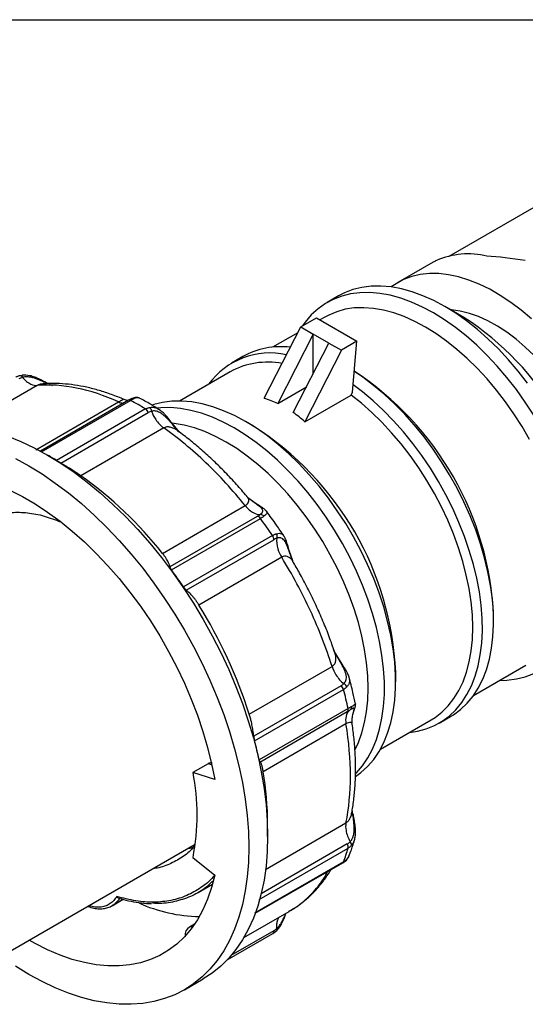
# Model space of a CAD drawing. Header units: inches. Extents: x 0 to 22, y 0 to 17.
# Tile 9 of 10: x 17.4 to 19.6, y 12.6 to 17. Entities that reach past the tile are written whole.
import ezdxf

# ---------------------------------------------------------------- set-up
doc = ezdxf.new("R2010")
doc.units = ezdxf.units.IN
doc.header["$LTSCALE"] = 2
doc.header["$MEASUREMENT"] = 0
doc.linetypes.add('SLD-Solid', pattern=[0])
doc.layers.add('SLD-DEFPOINTS', color=7, linetype='Continuous')

# ---------------------------------------------------------------- blocks, each defined once
blk = doc.blocks.new('Block2')
at = {"color": 7, "linetype": 'SLD-Solid', "lineweight": 18}
blk.add_line((22.0002, 17.0002), (0.0002, 17.0002), dxfattribs=at)

msp = doc.modelspace()

# ---------------------------------------------------------------- linework, layer by layer
at = {"color": 7, "linetype": 'SLD-Solid'}
msp.add_line((0.0002, 17.0002), (22.0002, 17.0002), dxfattribs=at)
for p, q in [((19.3077, 15.9467), (19.7239, 16.187)), ((19.2361, 15.9195), (19.0784, 15.8285)), ((18.814, 15.769), (18.7639, 15.7401)), ((19.3724, 15.673), (19.2875, 15.722)), ((18.6457, 15.6313), (18.7153, 15.6715)), ((18.7153, 15.6715), (18.8962, 15.5671)), ((18.7533, 15.6748), (18.7314, 15.6622)), ((18.4825, 15.3127), (18.6457, 15.6313)), ((18.6457, 15.6313), (18.7013, 15.5992)), ((18.6321, 15.6049), (18.5203, 15.5404)), ((18.7013, 15.5992), (18.5429, 15.2896)), ((18.7013, 15.4231), (18.7013, 15.5992)), ((18.7709, 15.559), (18.7013, 15.5992)), ((18.6125, 15.2494), (18.7709, 15.559)), ((18.7709, 15.559), (18.8266, 15.5269)), ((18.8962, 15.5671), (18.8266, 15.5269)), ((18.8765, 15.3395), (18.8962, 15.5671)), ((18.3872, 15.4988), (18.3371, 15.4698)), ((18.8266, 15.5269), (18.6635, 15.2082)), ((17.3944, 15.4145), (17.4058, 15.4155)), ((18.3313, 15.4313), (18.105, 15.3006)), ((17.4706, 15.37), (17.1564, 15.1886)), ((17.5393, 15.3685), (17.5261, 15.3741)), ((18.5429, 15.2896), (18.6709, 15.3635)), ((18.6635, 15.2082), (18.8696, 15.3272)), ((18.8696, 15.3272), (18.8765, 15.3395)), ((17.4651, 15.0836), (17.834, 15.2965)), ((17.8779, 15.3043), (17.4853, 15.0776)), ((17.4905, 15.0745), (17.8872, 15.3036)), ((17.8541, 15.3086), (17.8539, 15.3086)), ((17.8933, 15.3119), (17.8777, 15.3042)), ((17.9537, 15.2652), (17.557, 15.0362)), ((17.5764, 15.0244), (17.9657, 15.2492)), ((18.1025, 15.1641), (18.0755, 15.1946)), ((18.1041, 15.1627), (18.0778, 15.1943)), ((18.4356, 15.1885), (18.3994, 15.2094)), ((18.0348, 15.1806), (17.6659, 14.9677)), ((17.5239, 15.0559), (17.517, 15.0599)), ((18.0293, 14.6216), (18.3982, 14.8345)), ((18.4148, 14.8666), (18.4056, 14.8759)), ((18.4439, 14.8437), (18.4145, 14.8663)), ((18.4463, 14.843), (18.4196, 14.8623)), ((18.4516, 14.7864), (18.0623, 14.5616)), ((18.0693, 14.5482), (18.466, 14.7773)), ((18.5197, 14.7011), (18.123, 14.4721)), ((18.1355, 14.4579), (18.5249, 14.6827)), ((18.612, 14.5815), (18.5933, 14.6322)), ((18.6096, 14.5883), (18.5938, 14.6352)), ((18.5606, 14.6045), (18.1917, 14.3915)), ((18.6129, 14.582), (18.6119, 14.5815)), ((19.5052, 14.3186), (19.5052, 14.3435)), ((18.8209, 14.1389), (18.792, 14.1912)), ((18.8227, 14.1393), (18.7952, 14.1855)), ((18.4163, 13.9049), (18.7852, 14.1179)), ((19.0688, 14.0498), (19.0688, 14.0916)), ((19.4159, 13.989), (19.6488, 14.1235)), ((18.8252, 14.032), (18.4358, 13.8072)), ((18.4396, 13.7861), (18.8363, 14.0151)), ((18.8569, 13.9303), (18.4602, 13.7013)), ((18.4638, 13.6917), (18.8531, 13.9164)), ((18.8765, 13.8951), (18.878, 13.9032)), ((19.0006, 13.7493), (19.2269, 13.8799)), ((19.2632, 13.8656), (19.3133, 13.8946)), ((18.8472, 13.8616), (18.4783, 13.6486)), ((18.2323, 13.6843), (18.1653, 13.6457)), ((18.2477, 13.6789), (18.2323, 13.6843)), ((18.262, 13.6136), (18.1653, 13.6457)), ((18.878, 13.4559), (18.8753, 13.4783)), ((18.8784, 13.4595), (18.8754, 13.4796)), ((18.8728, 13.4663), (18.8732, 13.469)), ((18.4884, 13.2132), (18.8472, 13.4203)), ((18.4981, 13.3603), (18.4981, 13.4166)), ((17.1653, 12.742), (18.1757, 13.3253)), ((18.4602, 13.0793), (18.8569, 13.3083)), ((18.8531, 13.3265), (18.4692, 13.1049)), ((18.1653, 13.2664), (18.262, 13.1868)), ((18.8331, 13.2432), (18.849, 13.255)), ((18.849, 13.255), (18.8608, 13.2721)), ((18.8363, 13.2472), (18.4396, 13.0182)), ((18.4431, 13.0181), (18.8331, 13.2432)), ((18.1887, 13.1101), (18.2522, 13.1467)), ((17.8049, 13.0516), (17.8539, 13.0799)), ((18.3921, 12.9093), (18.5938, 13.0257)), ((18.1723, 12.9693), (18.1498, 12.9562)), ((18.3182, 12.8103), (18.521, 12.9273)), ((18.5249, 12.9393), (18.3338, 12.829)), ((18.5216, 12.9277), (18.5386, 12.9409)), ((18.1271, 12.6767), (18.2106, 12.725))]:
    msp.add_line(p, q)
at = {"flags": 128}
for points in [[(19.6737, 15.6666), (19.6281, 15.7053), (19.5817, 15.7404), (19.5349, 15.7715), (19.488, 15.7986), (19.4412, 15.8215), (19.3948, 15.84), (19.3492, 15.854), (19.3044, 15.8635), (19.2609, 15.8683), (19.2189, 15.8686), (19.1785, 15.8642), (19.1402, 15.8551), (19.104, 15.8416), (19.0702, 15.8235), (19.0491, 15.809)], [(19.6568, 15.3805), (19.615, 15.434), (19.5715, 15.485), (19.5265, 15.533), (19.4802, 15.578), (19.4329, 15.6196), (19.3848, 15.6576), (19.3362, 15.6918), (19.2874, 15.7221), (19.2385, 15.7483), (19.1899, 15.7701), (19.1418, 15.7877), (19.0945, 15.8007), (19.0482, 15.8092), (19.0032, 15.8131), (18.9597, 15.8123), (18.9179, 15.807), (18.8782, 15.7971), (18.8406, 15.7827), (18.814, 15.769)], [(19.684, 15.2379), (19.6464, 15.2958), (19.6067, 15.3516), (19.5649, 15.4051), (19.5214, 15.456), (19.4764, 15.5041), (19.4301, 15.549), (19.3828, 15.5906), (19.3347, 15.6287), (19.2861, 15.6629), (19.2372, 15.6932), (19.1884, 15.7193), (19.1398, 15.7412), (19.0917, 15.7587), (19.0444, 15.7718), (18.9981, 15.7802), (18.9531, 15.7841), (18.9096, 15.7834), (18.8678, 15.7781), (18.828, 15.7682), (18.7905, 15.7538), (18.7552, 15.7349), (18.7226, 15.7117), (18.6927, 15.6842), (18.6657, 15.6527), (18.6537, 15.636)], [(19.6653, 15.1286), (19.6318, 15.1866), (19.5959, 15.243), (19.5578, 15.2975), (19.5177, 15.3497), (19.4758, 15.3994), (19.4324, 15.4464), (19.3877, 15.4902), (19.342, 15.5308), (19.2954, 15.5678), (19.2484, 15.6011), (19.2011, 15.6305), (19.1537, 15.6558), (19.1067, 15.6768), (19.0601, 15.6935), (19.0144, 15.7058), (18.9697, 15.7135), (18.9263, 15.7167), (18.8844, 15.7153), (18.8443, 15.7094), (18.8062, 15.6989), (18.7703, 15.6839), (18.7533, 15.6748)], [(19.6857, 15.5031), (19.646, 15.5414), (19.6052, 15.5763), (19.5638, 15.6075), (19.5219, 15.6347), (19.48, 15.6579), (19.4384, 15.6767), (19.3972, 15.6912), (19.3569, 15.7011), (19.3178, 15.7064), (19.3142, 15.7066)], [(19.3133, 13.8946), (19.326, 13.9023), (19.358, 13.9258), (19.3871, 13.9536), (19.4134, 13.9854), (19.4365, 14.0211), (19.4565, 14.0605), (19.4731, 14.1034), (19.4864, 14.1495), (19.4961, 14.1986), (19.5024, 14.2504), (19.5051, 14.3047), (19.5042, 14.3611), (19.4997, 14.4193), (19.4917, 14.479), (19.4802, 14.54), (19.4652, 14.6018), (19.4469, 14.6641), (19.4253, 14.7266), (19.4006, 14.7889), (19.3729, 14.8507), (19.3423, 14.9117), (19.3091, 14.9715), (19.2733, 15.0298), (19.2352, 15.0863), (19.195, 15.1406), (19.153, 15.1925), (19.1093, 15.2418), (19.0641, 15.288), (19.0178, 15.331), (18.9706, 15.3706), (18.9227, 15.4064), (18.8845, 15.4321)], [(19.1301, 13.824), (19.1653, 13.8291), (19.2044, 13.8394), (19.2414, 13.8542), (19.2759, 13.8734), (19.3078, 13.8969), (19.337, 13.9247), (19.3633, 13.9565), (19.3864, 13.9922), (19.4064, 14.0316), (19.423, 14.0745), (19.4363, 14.1206), (19.446, 14.1697), (19.4523, 14.2215), (19.455, 14.2758), (19.4541, 14.3321), (19.4496, 14.3904), (19.4416, 14.4501), (19.4301, 14.5111), (19.4151, 14.5728), (19.3968, 14.6351), (19.3752, 14.6976), (19.3505, 14.7599), (19.3228, 14.8218), (19.2922, 14.8827), (19.259, 14.9425), (19.2232, 15.0008), (19.1851, 15.0573), (19.1449, 15.1117), (19.1029, 15.1636), (19.0592, 15.2128), (19.014, 15.2591), (18.9677, 15.3021), (18.9205, 15.3416), (18.8794, 15.3727)], [(19.2269, 13.8799), (19.2441, 13.8906), (19.275, 13.9144), (19.3031, 13.9423), (19.3283, 13.9742), (19.3504, 14.01), (19.3692, 14.0494), (19.3848, 14.0922), (19.397, 14.1382), (19.4056, 14.187), (19.4108, 14.2385), (19.4124, 14.2924), (19.4105, 14.3482), (19.405, 14.4058), (19.396, 14.4648), (19.3836, 14.5249), (19.3677, 14.5857), (19.3486, 14.6469), (19.3262, 14.7082), (19.3008, 14.7691), (19.2724, 14.8295), (19.2413, 14.8888), (19.2076, 14.9468), (19.1714, 15.0032), (19.1331, 15.0577), (19.0928, 15.1099), (19.0507, 15.1595), (19.0071, 15.2063), (18.9622, 15.25), (18.9163, 15.2904), (18.8696, 15.3272)], [(18.8903, 13.6273), (18.9139, 13.6447), (18.9438, 13.6721), (18.9708, 13.7036), (18.9947, 13.7391), (19.0155, 13.7782), (19.033, 13.8209), (19.047, 13.8668), (19.0577, 13.9158), (19.0648, 13.9676), (19.0684, 14.0218), (19.0684, 14.0783), (19.0648, 14.1367), (19.0577, 14.1967), (19.047, 14.2579), (19.033, 14.3201), (19.0155, 14.383), (18.9947, 14.4461), (18.9708, 14.5091), (18.9438, 14.5718), (18.9139, 14.6338), (18.8813, 14.6947), (18.8461, 14.7542), (18.8085, 14.812), (18.7687, 14.8678), (18.727, 14.9214), (18.6835, 14.9723), (18.6385, 15.0204), (18.5922, 15.0653), (18.5449, 15.1069), (18.4968, 15.1449), (18.4482, 15.1792), (18.3993, 15.2094), (18.3504, 15.2356), (18.3018, 15.2575), (18.2537, 15.275), (18.2064, 15.288), (18.1601, 15.2965), (18.1151, 15.3004), (18.0716, 15.2997), (18.0299, 15.2944), (17.9901, 15.2845), (17.9839, 15.2825)], [(18.891, 13.6404), (18.8937, 13.6432), (18.9207, 13.6747), (18.9446, 13.7101), (18.9654, 13.7493), (18.9828, 13.7919), (18.9969, 13.8379), (19.0076, 13.8869), (19.0147, 13.9386), (19.0183, 13.9929), (19.0183, 14.0494), (19.0147, 14.1077), (19.0076, 14.1677), (18.9969, 14.229), (18.9828, 14.2912), (18.9654, 14.354), (18.9446, 14.4171), (18.9207, 14.4802), (18.8937, 14.5429), (18.8638, 14.6048), (18.8312, 14.6657), (18.796, 14.7253), (18.7584, 14.7831), (18.7186, 14.8389), (18.6769, 14.8924), (18.6334, 14.9434), (18.5884, 14.9914), (18.5421, 15.0364), (18.4948, 15.078), (18.4467, 15.116), (18.3981, 15.1502), (18.3492, 15.1805), (18.3003, 15.2067), (18.2517, 15.2286), (18.2036, 15.2461), (18.1563, 15.2591), (18.11, 15.2676), (18.065, 15.2715), (18.0215, 15.2708), (18.0058, 15.2693)], [(18.8882, 13.7483), (18.9025, 13.7789), (18.9182, 13.8215), (18.9304, 13.8673), (18.9393, 13.9159), (18.9446, 13.9672), (18.9463, 14.0209), (18.9446, 14.0765), (18.9393, 14.134), (18.9304, 14.1928), (18.9182, 14.2527), (18.9025, 14.3133), (18.8836, 14.3744), (18.8615, 14.4355), (18.8363, 14.4964), (18.8082, 14.5566), (18.7773, 14.6159), (18.7438, 14.6739), (18.7079, 14.7303), (18.6698, 14.7848), (18.6297, 14.837), (18.5878, 14.8868), (18.5444, 14.9337), (18.4997, 14.9776), (18.4539, 15.0181), (18.4074, 15.0552), (18.3603, 15.0885), (18.313, 15.1178), (18.2657, 15.1431), (18.2186, 15.1642), (18.1721, 15.1809), (18.1263, 15.1931), (18.0816, 15.2009), (18.0731, 15.2018)], [(17.3399, 15.1436), (17.3985, 15.1201), (17.4575, 15.0922), (17.5168, 15.06), (17.5761, 15.0238), (17.6351, 14.9835), (17.6937, 14.9394), (17.7516, 14.8915), (17.8087, 14.8402), (17.8648, 14.7855), (17.9195, 14.7277), (17.9728, 14.667), (18.0245, 14.6035), (18.0743, 14.5376), (18.122, 14.4695), (18.1675, 14.3994), (18.2107, 14.3276), (18.2513, 14.2543), (18.2893, 14.1798), (18.3244, 14.1044), (18.3566, 14.0283), (18.3857, 13.9519), (18.4117, 13.8753), (18.4344, 13.799), (18.4537, 13.7231), (18.4696, 13.648), (18.482, 13.5739), (18.491, 13.5011), (18.4963, 13.4298), (18.4981, 13.3603)], [(17.374, 15.044), (17.4333, 15.0118), (17.4925, 14.9756), (17.5516, 14.9353), (17.6102, 14.8912), (17.6681, 14.8433), (17.7252, 14.792), (17.7813, 14.7373), (17.836, 14.6795), (17.8893, 14.6188), (17.941, 14.5553), (17.9907, 14.4894), (18.0385, 14.4213), (18.084, 14.3512), (18.1272, 14.2793), (18.1678, 14.206), (18.2058, 14.1316), (18.2409, 14.0561), (18.2731, 13.9801), (18.3022, 13.9036), (18.3281, 13.8271), (18.3508, 13.7508), (18.3702, 13.6749), (18.3861, 13.5998), (18.3985, 13.5257), (18.4074, 13.4529), (18.4128, 13.3816), (18.4146, 13.3121)], [(17.3495, 14.9027), (17.4053, 14.8747), (17.4613, 14.8424), (17.5171, 14.8059), (17.5726, 14.7654), (17.6275, 14.7211), (17.6815, 14.673), (17.7344, 14.6215), (17.7861, 14.5668), (17.8362, 14.5091), (17.8845, 14.4487), (17.9309, 14.3858), (17.9752, 14.3206), (18.0171, 14.2536), (18.0564, 14.1849), (18.0931, 14.1149), (18.1268, 14.0439), (18.1576, 13.9722), (18.1852, 13.9), (18.2096, 13.8278), (18.2305, 13.7558), (18.248, 13.6843), (18.262, 13.6136)], [(19.5315, 14.0557), (19.5649, 14.0567), (19.6067, 14.062), (19.6464, 14.0719), (19.684, 14.0863)], [(18.4981, 13.3603), (18.4963, 13.293), (18.491, 13.2279), (18.482, 13.1654), (18.4696, 13.1056), (18.4537, 13.0489), (18.4344, 12.9953), (18.4117, 12.9452), (18.3857, 12.8986), (18.3566, 12.8558), (18.3244, 12.8169), (18.2893, 12.782), (18.2513, 12.7514), (18.2107, 12.725), (18.2106, 12.725)], [(18.4146, 13.3121), (18.4128, 13.2447), (18.4074, 13.1797), (18.3985, 13.1171), (18.3861, 13.0574), (18.3702, 13.0007), (18.3508, 12.9471), (18.3281, 12.897), (18.3022, 12.8504), (18.2731, 12.8076), (18.2409, 12.7687), (18.2058, 12.7338), (18.1678, 12.7032), (18.1272, 12.6768), (18.084, 12.6548), (18.0385, 12.6372), (17.9907, 12.6242), (17.941, 12.6158), (17.8893, 12.612), (17.836, 12.6128), (17.7813, 12.6182), (17.7252, 12.6282), (17.6681, 12.6428), (17.6102, 12.6619), (17.5516, 12.6854), (17.4925, 12.7133), (17.4333, 12.7454), (17.374, 12.7817)], [(18.262, 13.1868), (18.248, 13.1323), (18.2305, 13.081), (18.2096, 13.0332), (18.1852, 12.9891), (18.1576, 12.9488), (18.1268, 12.9126), (18.0931, 12.8806), (18.0564, 12.8529), (18.0171, 12.8296), (17.9752, 12.811), (17.9309, 12.7969), (17.8845, 12.7876), (17.8362, 12.783), (17.7861, 12.7831), (17.7344, 12.788), (17.6815, 12.7977), (17.6275, 12.812), (17.5726, 12.831), (17.5171, 12.8545), (17.4613, 12.8825), (17.4345, 12.8974)]]:
    msp.add_lwpolyline(points, dxfattribs=at)
for centre, radius, start, end in [((19.3928, 15.6024), 0.3541, 76.5213, 113.6977), ((18.6876, 14.6027), 1.2706, 2.6058, 57.3888), ((18.5563, 15.1956), 0.3471, 82.941, 119.1511), ((18.5084, 15.1761), 0.3387, 77.4702, 143.9592), ((18.4978, 15.1282), 0.3458, 79.2909, 118.7738), ((18.1289, 14.281), 1.3777, 2.5995, 56.7332), ((17.696, 14.0303), 1.3742, 2.5551, 57.4395), ((16.8575, 13.9022), 1.3324, 58.3316, 59.9877), ((16.6072, 13.4924), 1.8159, 38.4508, 54.3369), ((16.195, 13.1678), 2.3278, 34.0781, 36.3722), ((16.3119, 13.2288), 2.2104, 17.8116, 31.7383), ((16.5923, 13.2941), 1.9117, 12.2991, 14.915), ((17.061, 13.411), 1.4371, 0.2248, 9.5195), ((17.1892, 13.456), 0.9944, 349.0046, 10.9954), ((18.2103, 13.7052), 0.7028, 245.9337, 268.6118), ((18.1694, 12.9221), 0.0394, 120.0217, 188.2051)]:
    msp.add_arc(centre, radius, start, end)
for centre, major_axis, ratio, start_param, end_param in [((20.2607, 15.5109), (1.0577, -0.3724), 0.218443, 2.265063, 2.481156), ((20.2607, 15.5109), (1.0577, -0.3724), 0.218443, 2.908369, 2.95648), ((18.047, 14.2329), (0.4979, 1.0557), 0.625219, 0.003077, 0.091452), ((18.047, 14.2329), (0.4979, 1.0557), 0.625219, 6.087942, 6.176317)]:
    msp.add_ellipse(centre, major_axis=major_axis, ratio=ratio, start_param=start_param, end_param=end_param)
for points, knots in [([(17.375, 15.4071), (17.3765, 15.4079), (17.3795, 15.4096), (17.3843, 15.4116), (17.3893, 15.4132), (17.3927, 15.4141), (17.3944, 15.4145)], [0, 0, 0, 0, 0.2541736, 0.5054322, 0.7539734, 1, 1, 1, 1]), ([(17.3944, 15.4145), (17.3958, 15.4147), (17.3995, 15.4138), (17.4031, 15.4092), (17.4047, 15.4059)], [0, 0, 0, 0, 0.428571, 1, 1, 1, 1]), ([(17.5186, 15.3783), (17.5126, 15.3815), (17.5003, 15.388), (17.4801, 15.3985), (17.4592, 15.4075), (17.4339, 15.4157), (17.4152, 15.4158), (17.4039, 15.4159)], [0, 0, 0, 0, 0.193154, 0.391768, 0.550202, 0.727431, 1, 1, 1, 1]), ([(17.5169, 15.3782), (17.51, 15.3814), (17.4944, 15.3887), (17.4668, 15.4007), (17.4402, 15.4078), (17.4192, 15.4088), (17.4096, 15.4069), (17.4047, 15.4059)], [0, 0, 0, 0, 0.2063974, 0.4669992, 0.7303998, 0.8648204, 1, 1, 1, 1]), ([(17.4047, 15.4059), (17.4164, 15.3924), (17.4398, 15.3739), (17.4621, 15.3693), (17.4706, 15.37)], [0, 0, 0, 0, 0.5491585, 0.9610274, 0.9610274, 0.9610274, 0.9610274]), ([(17.4964, 15.3767), (17.4923, 15.3764), (17.4827, 15.3757), (17.4751, 15.3721), (17.4706, 15.37)], [0, 0, 0, 0, 0.4157247, 1, 1, 1, 1]), ([(17.834, 15.2965), (17.7702, 15.3254), (17.7072, 15.3462), (17.5852, 15.3708), (17.5263, 15.3747), (17.4706, 15.37)], [0, 0, 0, 0, 0.5, 0.5, 1, 1, 1, 1]), ([(17.8541, 15.3089), (17.851, 15.3102), (17.8292, 15.3198), (17.7888, 15.3349), (17.733, 15.3524), (17.6778, 15.3655), (17.6234, 15.3744), (17.57, 15.3788), (17.5277, 15.3792), (17.5035, 15.3774), (17.4963, 15.3769)], [0, 0, 0, 0, 0.02489, 0.177881, 0.330777, 0.483313, 0.635288, 0.78648, 0.936676, 1, 1, 1, 1]), ([(17.9263, 15.3138), (17.9242, 15.3147), (17.92, 15.3164), (17.9119, 15.3167), (17.903, 15.3154), (17.8965, 15.3131), (17.8933, 15.3119)], [0, 0, 0, 0, 0.257853, 0.511881, 0.759744, 1, 1, 1, 1]), ([(17.9259, 15.3136), (17.9252, 15.314), (17.9231, 15.3154), (17.9157, 15.3153), (17.9078, 15.3128), (17.9037, 15.3115)], [0, 0, 0, 0, 0.195351, 0.591433, 1, 1, 1, 1]), ([(17.834, 15.2965), (17.8377, 15.2987), (17.8454, 15.3032), (17.8518, 15.307), (17.8546, 15.3087), (17.8542, 15.3086), (17.8541, 15.3086)], [0, 0, 0, 0, 0.283437, 0.5818093, 0.9020907, 1, 1, 1, 1]), ([(17.834, 15.2965), (17.8397, 15.2942), (17.8474, 15.291), (17.8541, 15.2914), (17.8559, 15.2916)], [0, 0, 0, 0, 0.745957, 1, 1, 1, 1]), ([(17.876, 15.3032), (17.8746, 15.3033), (17.8696, 15.3037), (17.8607, 15.3067), (17.8544, 15.3088)], [0, 0, 0, 0, 0.285569, 1, 1, 1, 1]), ([(17.8872, 15.3036), (17.886, 15.3041), (17.8835, 15.3052), (17.8803, 15.3054), (17.8786, 15.3045), (17.8779, 15.3042)], [0, 0, 0, 0, 0.360826, 0.721652, 1, 1, 1, 1]), ([(17.9037, 15.3115), (17.9025, 15.311), (17.9, 15.31), (17.8959, 15.3082), (17.8917, 15.3061), (17.8887, 15.3044), (17.8872, 15.3036)], [0, 0, 0, 0, 0.246027, 0.494568, 0.745826, 1, 1, 1, 1]), ([(17.8934, 15.3118), (17.894, 15.3121), (17.8959, 15.3129), (17.8995, 15.313), (17.9023, 15.312), (17.9037, 15.3115)], [0, 0, 0, 0, 0.199855, 0.599785, 1, 1, 1, 1]), ([(18.0145, 15.2624), (18.0016, 15.2706), (17.9722, 15.2892), (17.9426, 15.3049), (17.926, 15.3138)], [0, 0, 0, 0, 0.438652, 1, 1, 1, 1]), ([(17.9537, 15.2652), (17.9552, 15.266), (17.9582, 15.2677), (17.9628, 15.2696), (17.9674, 15.2711), (17.9704, 15.2718), (17.972, 15.2721)], [0, 0, 0, 0, 0.254174, 0.505432, 0.753973, 1, 1, 1, 1]), ([(17.972, 15.2721), (17.9774, 15.2727), (17.988, 15.2738), (18.0036, 15.2691), (18.0145, 15.2636), (18.0199, 15.2589), (18.0208, 15.2582)], [0, 0, 0, 0, 0.3215962, 0.633899, 0.9414877, 1, 1, 1, 1]), ([(17.972, 15.2721), (17.9738, 15.2707), (17.9778, 15.266), (17.98, 15.2591), (17.9804, 15.2551)], [0, 0, 0, 0, 0.428571, 1, 1, 1, 1]), ([(17.9657, 15.2492), (17.9646, 15.2525), (17.9629, 15.2557), (17.9587, 15.2613), (17.9562, 15.2637), (17.9537, 15.2652)], [0, 0, 0, 0, 0.5, 0.5, 1, 1, 1, 1]), ([(18.0755, 15.1947), (18.0739, 15.1965), (18.0705, 15.2004), (18.0653, 15.2063), (18.0598, 15.2125), (18.0524, 15.2205), (18.043, 15.2301), (18.031, 15.2407), (18.0188, 15.2488), (18.0073, 15.2539), (17.9976, 15.2561), (17.9888, 15.2566), (17.9832, 15.2556), (17.9804, 15.2551)], [0, 0, 0, 0, 0.057368, 0.117641, 0.1809, 0.247265, 0.370591, 0.494442, 0.632426, 0.744694, 0.832677, 0.917794, 1, 1, 1, 1]), ([(17.9804, 15.2551), (17.9849, 15.2424), (17.9998, 15.2129), (18.0218, 15.1898), (18.0348, 15.1806)], [0, 0, 0, 0, 0.4118689, 0.9610274, 0.9610274, 0.9610274, 0.9610274]), ([(18.0332, 15.2478), (18.0311, 15.2498), (18.025, 15.2556), (18.0185, 15.2601), (18.0142, 15.263)], [0, 0, 0, 0, 0.3488592, 1, 1, 1, 1]), ([(18.0777, 15.1945), (18.0716, 15.2026), (18.0617, 15.2157), (18.0477, 15.2328), (18.0391, 15.2425), (18.0342, 15.2469), (18.0332, 15.2478)], [0, 0, 0, 0, 0.438578, 0.706627, 0.940798, 1, 1, 1, 1]), ([(18.0987, 15.1667), (18.0984, 15.167), (18.093, 15.1722), (18.0809, 15.1782), (18.0642, 15.1847), (18.048, 15.1862), (18.0391, 15.1824), (18.0348, 15.1806)], [0, 0, 0, 0, 0.014403, 0.295925, 0.542785, 0.779549, 1, 1, 1, 1]), ([(18.0755, 15.1946), (18.0762, 15.1948), (18.0772, 15.195), (18.0775, 15.1946), (18.0775, 15.1944)], [0, 0, 0, 0, 0.6514695, 1, 1, 1, 1]), ([(18.3982, 14.8345), (18.3425, 14.9035), (18.2836, 14.9677), (18.1616, 15.0839), (18.0985, 15.1359), (18.0348, 15.1806)], [0, 0, 0, 0, 0.5, 0.5, 1, 1, 1, 1]), ([(18.405, 14.8765), (18.3899, 14.8941), (18.3586, 14.9307), (18.3092, 14.9831), (18.2575, 15.0343), (18.2046, 15.0824), (18.1517, 15.127), (18.1161, 15.1538), (18.0987, 15.1668)], [0, 0, 0, 0, 0.15777, 0.32766, 0.497685, 0.667862, 0.838205, 1, 1, 1, 1]), ([(17.557, 15.0362), (17.5575, 15.0359), (17.5585, 15.0352), (17.5602, 15.0342), (17.5621, 15.0331), (17.5641, 15.0319), (17.5671, 15.03), (17.5714, 15.0274), (17.5746, 15.0255), (17.5764, 15.0244)], [0, 0, 0, 0, 0.086625, 0.175014, 0.266075, 0.360641, 0.459456, 0.706381, 1, 1, 1, 1]), ([(17.6659, 14.9677), (17.6648, 14.9685), (17.6626, 14.97), (17.6592, 14.9724), (17.6556, 14.9748), (17.6519, 14.9773), (17.6481, 14.9798), (17.6416, 14.9841), (17.6322, 14.9902), (17.6203, 14.9977), (17.6086, 15.0049), (17.5975, 15.0117), (17.5866, 15.0183), (17.5798, 15.0224), (17.5764, 15.0244)], [0, 0, 0, 0, 0.040761, 0.081416, 0.122173, 0.163241, 0.204822, 0.247112, 0.370953, 0.500787, 0.621153, 0.747073, 0.871305, 1, 1, 1, 1]), ([(18.3982, 14.8345), (18.4018, 14.837), (18.4093, 14.8421), (18.4141, 14.8515), (18.4141, 14.8611), (18.4113, 14.8696), (18.4061, 14.8742), (18.4042, 14.8758)], [0, 0, 0, 0, 0.1948627, 0.3988714, 0.6194079, 0.862612, 1, 1, 1, 1]), ([(18.3982, 14.8345), (18.4095, 14.8204), (18.4326, 14.8006), (18.4553, 14.7944), (18.4641, 14.7944)], [0, 0, 0, 0, 0.5491585, 0.9610274, 0.9610274, 0.9610274, 0.9610274]), ([(18.4641, 14.7944), (18.4649, 14.7951), (18.4668, 14.7965), (18.4692, 14.7985), (18.4713, 14.8006), (18.4731, 14.8027), (18.4746, 14.8049), (18.4762, 14.8081), (18.4769, 14.8126), (18.4746, 14.8182), (18.4693, 14.824), (18.462, 14.8302), (18.4534, 14.8367), (18.4469, 14.8415), (18.4439, 14.8438)], [0, 0, 0, 0, 0.0397274, 0.0806323, 0.122683, 0.1658488, 0.2101041, 0.2554335, 0.3681025, 0.5056698, 0.6295076, 0.7528254, 0.8846197, 1, 1, 1, 1]), ([(18.4467, 14.8429), (18.4466, 14.8429), (18.4459, 14.8436), (18.4449, 14.8437), (18.4439, 14.8437)], [0, 0, 0, 0, 0.037515, 1, 1, 1, 1]), ([(18.4932, 14.809), (18.4906, 14.8119), (18.4864, 14.8166), (18.4774, 14.8233), (18.4657, 14.8309), (18.454, 14.8382), (18.4468, 14.8428)], [0, 0, 0, 0, 0.237306, 0.381745, 0.615739, 1, 1, 1, 1]), ([(17.1393, 14.6908), (17.1514, 14.705), (17.1782, 14.7361), (17.2292, 14.7701), (17.2893, 14.7947), (17.3557, 14.8062), (17.427, 14.8044), (17.5003, 14.7909), (17.5505, 14.7717), (17.5747, 14.7624)], [0, 0, 0, 0, 0.12359, 0.271328, 0.41904, 0.566918, 0.714656, 0.862368, 1, 1, 1, 1]), ([(18.4813, 14.787), (18.4793, 14.7893), (18.4737, 14.7937), (18.4673, 14.7949), (18.4641, 14.7944)], [0, 0, 0, 0, 0.428571, 1, 1, 1, 1]), ([(18.4927, 14.809), (18.4935, 14.8082), (18.4957, 14.8056), (18.4952, 14.801), (18.4911, 14.7946), (18.4846, 14.7896), (18.4813, 14.787)], [0, 0, 0, 0, 0.134693, 0.417105, 0.704036, 1, 1, 1, 1]), ([(18.5709, 14.6985), (18.5599, 14.7152), (18.5348, 14.7529), (18.508, 14.789), (18.493, 14.8092)], [0, 0, 0, 0, 0.440716, 1, 1, 1, 1]), ([(18.466, 14.7773), (18.4639, 14.7801), (18.4614, 14.7825), (18.4564, 14.7857), (18.4538, 14.7865), (18.4516, 14.7864)], [0, 0, 0, 0, 0.5, 0.5, 1, 1, 1, 1]), ([(18.4813, 14.787), (18.4802, 14.7862), (18.4781, 14.7847), (18.4744, 14.7823), (18.4704, 14.7798), (18.4674, 14.7781), (18.466, 14.7773)], [0, 0, 0, 0, 0.246027, 0.494568, 0.745826, 1, 1, 1, 1]), ([(18.5197, 14.7011), (18.5212, 14.702), (18.5242, 14.7036), (18.5284, 14.7057), (18.5326, 14.7075), (18.5352, 14.7084), (18.5365, 14.7088)], [0, 0, 0, 0, 0.254174, 0.505432, 0.753973, 1, 1, 1, 1]), ([(18.5249, 14.6827), (18.5253, 14.6853), (18.5251, 14.6884), (18.5233, 14.6949), (18.5217, 14.6982), (18.5197, 14.7011)], [0, 0, 0, 0, 0.5, 0.5, 1, 1, 1, 1]), ([(18.5365, 14.7088), (18.5408, 14.7099), (18.5494, 14.7119), (18.5596, 14.7097), (18.5667, 14.7053), (18.5698, 14.7002), (18.5708, 14.6985)], [0, 0, 0, 0, 0.2889502, 0.5715824, 0.8552143, 1, 1, 1, 1]), ([(18.5365, 14.7088), (18.538, 14.7062), (18.5403, 14.6993), (18.5397, 14.6923), (18.5385, 14.6889)], [0, 0, 0, 0, 0.428571, 1, 1, 1, 1]), ([(18.5385, 14.6889), (18.5365, 14.6752), (18.5396, 14.6461), (18.5533, 14.6163), (18.5606, 14.6045)], [0, 0, 0, 0, 0.5491585, 0.9610274, 0.9610274, 0.9610274, 0.9610274]), ([(18.5933, 14.6322), (18.5925, 14.6343), (18.5909, 14.6387), (18.5885, 14.6452), (18.5861, 14.6517), (18.5828, 14.6599), (18.5785, 14.6694), (18.5728, 14.6791), (18.5661, 14.6862), (18.5596, 14.6897), (18.5539, 14.691), (18.549, 14.6912), (18.5439, 14.6905), (18.5403, 14.6895), (18.5385, 14.6889)], [0, 0, 0, 0, 0.0588456, 0.1197, 0.1826537, 0.2478303, 0.3712088, 0.4942472, 0.6290725, 0.7448354, 0.8091766, 0.873117, 0.936712, 1, 1, 1, 1]), ([(18.594, 14.6348), (18.5918, 14.6425), (18.5885, 14.6545), (18.5844, 14.6682), (18.5813, 14.6776), (18.5773, 14.6879), (18.5734, 14.6947), (18.5709, 14.6989)], [0, 0, 0, 0, 0.317274, 0.498206, 0.612682, 0.756803, 1, 1, 1, 1]), ([(18.0623, 14.5616), (18.0622, 14.5623), (18.0622, 14.5635), (18.0618, 14.5657), (18.0613, 14.5681), (18.0602, 14.5716), (18.0584, 14.5765), (18.055, 14.5836), (18.0505, 14.5917), (18.0453, 14.6), (18.0399, 14.6077), (18.0349, 14.6146), (18.0311, 14.6192), (18.0293, 14.6216)], [0, 0, 0, 0, 0.0649953, 0.1287294, 0.1913512, 0.2530166, 0.3789269, 0.499318, 0.6291426, 0.7530084, 0.836835, 0.9186189, 1, 1, 1, 1]), ([(18.5933, 14.6322), (18.5937, 14.6328), (18.5943, 14.6338), (18.5939, 14.6346), (18.5938, 14.6348)], [0, 0, 0, 0, 0.666805, 1, 1, 1, 1]), ([(18.6124, 14.5803), (18.6108, 14.584), (18.6068, 14.5929), (18.5971, 14.6019), (18.5856, 14.6084), (18.5732, 14.61), (18.5647, 14.6063), (18.5606, 14.6045)], [0, 0, 0, 0, 0.164913, 0.40343, 0.612627, 0.813222, 1, 1, 1, 1]), ([(18.7852, 14.1179), (18.7589, 14.2006), (18.7266, 14.2837), (18.6512, 14.447), (18.6081, 14.5273), (18.5606, 14.6045)], [0, 0, 0, 0, 0.5, 0.5, 1, 1, 1, 1]), ([(18.7965, 14.1837), (18.7888, 14.2057), (18.7729, 14.2512), (18.7451, 14.32), (18.7144, 14.3898), (18.6808, 14.4587), (18.6473, 14.5226), (18.6239, 14.5628), (18.6134, 14.5809)], [0, 0, 0, 0, 0.16291, 0.336965, 0.510941, 0.68486, 0.858743, 1, 1, 1, 1]), ([(18.0623, 14.5616), (18.0623, 14.5613), (18.0623, 14.5607), (18.0627, 14.5595), (18.0632, 14.5582), (18.0637, 14.5571), (18.0645, 14.5556), (18.0655, 14.5538), (18.0672, 14.5511), (18.0686, 14.5492), (18.0693, 14.5482)], [0, 0, 0, 0, 0.140953, 0.271371, 0.391578, 0.501988, 0.541448, 0.703451, 0.855019, 1, 1, 1, 1]), ([(18.123, 14.4721), (18.1234, 14.4715), (18.1242, 14.4704), (18.1255, 14.4686), (18.1268, 14.4669), (18.1281, 14.4653), (18.1301, 14.463), (18.1328, 14.4601), (18.1345, 14.4587), (18.1355, 14.4579)], [0, 0, 0, 0, 0.086625, 0.175014, 0.266075, 0.360641, 0.459456, 0.706381, 1, 1, 1, 1]), ([(18.1917, 14.3915), (18.1909, 14.3929), (18.1893, 14.3955), (18.1868, 14.3993), (18.1842, 14.4031), (18.1817, 14.4069), (18.179, 14.4106), (18.1746, 14.4167), (18.1684, 14.4247), (18.1609, 14.4336), (18.1538, 14.4414), (18.1472, 14.4479), (18.141, 14.4536), (18.1374, 14.4564), (18.1355, 14.4579)], [0, 0, 0, 0, 0.040761, 0.081416, 0.122173, 0.163241, 0.204822, 0.247112, 0.370953, 0.500787, 0.621153, 0.747073, 0.871305, 1, 1, 1, 1]), ([(18.7852, 14.1179), (18.7888, 14.1206), (18.7963, 14.1263), (18.8019, 14.1397), (18.803, 14.1557), (18.8014, 14.1708), (18.7971, 14.1801), (18.7956, 14.1833)], [0, 0, 0, 0, 0.194436, 0.399123, 0.618851, 0.868758, 1, 1, 1, 1]), ([(18.8226, 14.1393), (18.8225, 14.1393), (18.8225, 14.1395), (18.8215, 14.1391), (18.8209, 14.1389)], [0, 0, 0, 0, 0.37134, 1, 1, 1, 1]), ([(18.8374, 14.0413), (18.8383, 14.0423), (18.8401, 14.0442), (18.8424, 14.0473), (18.8444, 14.0506), (18.8461, 14.0541), (18.8474, 14.0578), (18.8488, 14.0636), (18.8492, 14.0728), (18.8469, 14.0852), (18.842, 14.0985), (18.8357, 14.1119), (18.8285, 14.1254), (18.8234, 14.1345), (18.8209, 14.1389)], [0, 0, 0, 0, 0.0407572, 0.0822477, 0.1244676, 0.1674112, 0.2110731, 0.2554505, 0.3676007, 0.5056793, 0.6295142, 0.752822, 0.8828289, 1, 1, 1, 1]), ([(18.861, 14.0693), (18.8589, 14.0753), (18.8555, 14.0854), (18.8473, 14.1007), (18.8368, 14.1179), (18.828, 14.1313), (18.8227, 14.1394)], [0, 0, 0, 0, 0.257482, 0.436093, 0.659299, 1, 1, 1, 1]), ([(18.7852, 14.1179), (18.7892, 14.1052), (18.803, 14.0754), (18.8245, 14.0512), (18.8374, 14.0413)], [0, 0, 0, 0, 0.4118689, 0.9610274, 0.9610274, 0.9610274, 0.9610274]), ([(18.8606, 14.0696), (18.8611, 14.0681), (18.8633, 14.0619), (18.8634, 14.0515), (18.8604, 14.0383), (18.8544, 14.0306), (18.8513, 14.0268)], [0, 0, 0, 0, 0.087509, 0.385318, 0.687895, 1, 1, 1, 1]), ([(18.8896, 13.9501), (18.886, 13.9672), (18.8778, 14.0069), (18.867, 14.0469), (18.8608, 14.0696)], [0, 0, 0, 0, 0.432747, 1, 1, 1, 1]), ([(18.8363, 14.0151), (18.8355, 14.0184), (18.834, 14.0217), (18.83, 14.0276), (18.8277, 14.0302), (18.8252, 14.032)], [0, 0, 0, 0, 0.5, 0.5, 1, 1, 1, 1]), ([(18.8513, 14.0268), (18.8503, 14.0257), (18.8482, 14.0236), (18.8446, 14.0206), (18.8407, 14.0178), (18.8378, 14.016), (18.8363, 14.0151)], [0, 0, 0, 0, 0.246027, 0.494568, 0.745826, 1, 1, 1, 1]), ([(18.8513, 14.0268), (18.8504, 14.0293), (18.8468, 14.0352), (18.8409, 14.0397), (18.8374, 14.0413)], [0, 0, 0, 0, 0.428571, 1, 1, 1, 1]), ([(18.8659, 13.9238), (18.8567, 13.9184), (18.8453, 13.9008), (18.8452, 13.8738), (18.8472, 13.8616)], [0, 0, 0, 0, 0.5491585, 0.9610274, 0.9610274, 0.9610274, 0.9610274]), ([(18.8531, 13.9164), (18.855, 13.9174), (18.8563, 13.9192), (18.8576, 13.9241), (18.8576, 13.9271), (18.8569, 13.9303)], [0, 0, 0, 0, 0.5, 0.5, 1, 1, 1, 1]), ([(18.8569, 13.9303), (18.8583, 13.9312), (18.8613, 13.9329), (18.8653, 13.9353), (18.869, 13.9375), (18.8713, 13.9389), (18.8724, 13.9396)], [0, 0, 0, 0, 0.254174, 0.505432, 0.753973, 1, 1, 1, 1]), ([(18.8724, 13.9396), (18.8728, 13.9368), (18.8722, 13.9301), (18.8686, 13.9254), (18.8659, 13.9238)], [0, 0, 0, 0, 0.428571, 1, 1, 1, 1]), ([(18.878, 13.9032), (18.8783, 13.9046), (18.879, 13.9076), (18.88, 13.9119), (18.8811, 13.916), (18.8824, 13.921), (18.8838, 13.9261), (18.8843, 13.9303), (18.8832, 13.932), (18.8804, 13.9315), (18.8764, 13.9297), (18.8717, 13.9272), (18.8678, 13.9249), (18.8659, 13.9238)], [0, 0, 0, 0, 0.057039, 0.117204, 0.180575, 0.247277, 0.370596, 0.494442, 0.632523, 0.744692, 0.832675, 0.917791, 1, 1, 1, 1]), ([(18.8724, 13.9396), (18.8759, 13.9418), (18.8827, 13.9462), (18.8879, 13.9497), (18.8901, 13.951), (18.8897, 13.9502), (18.8896, 13.9501)], [0, 0, 0, 0, 0.323086, 0.636842, 0.945864, 1, 1, 1, 1]), ([(18.8786, 13.9055), (18.8804, 13.9117), (18.8833, 13.9215), (18.8861, 13.9291), (18.8881, 13.9348), (18.8904, 13.9424), (18.89, 13.9473), (18.8898, 13.9503)], [0, 0, 0, 0, 0.355378, 0.565424, 0.648238, 0.786663, 1, 1, 1, 1]), ([(18.4358, 13.8072), (18.4356, 13.8089), (18.4353, 13.8121), (18.4348, 13.8172), (18.4341, 13.8225), (18.4332, 13.8297), (18.4317, 13.8392), (18.4296, 13.8515), (18.427, 13.8646), (18.4242, 13.8768), (18.4214, 13.8874), (18.4189, 13.8964), (18.4172, 13.9021), (18.4163, 13.9049)], [0, 0, 0, 0, 0.064995, 0.128729, 0.191351, 0.253017, 0.378927, 0.499318, 0.629143, 0.753008, 0.836835, 0.918619, 1, 1, 1, 1]), ([(18.8751, 13.8611), (18.8751, 13.8613), (18.8756, 13.8644), (18.8727, 13.8669), (18.8675, 13.8692), (18.859, 13.8677), (18.851, 13.8636), (18.8472, 13.8616)], [0, 0, 0, 0, 0.017371, 0.298039, 0.54417, 0.780216, 1, 1, 1, 1]), ([(18.8753, 13.8608), (18.8747, 13.8668), (18.8736, 13.8785), (18.8755, 13.8897), (18.8764, 13.8951)], [0, 0, 0, 0, 0.514345, 1, 1, 1, 1]), ([(18.8472, 13.4203), (18.8603, 13.4852), (18.867, 13.5555), (18.867, 13.7036), (18.8603, 13.7815), (18.8472, 13.8616)], [0, 0, 0, 0, 0.5, 0.5, 1, 1, 1, 1]), ([(18.873, 13.4663), (18.8738, 13.4702), (18.8782, 13.4934), (18.884, 13.5375), (18.889, 13.5993), (18.8906, 13.6631), (18.8888, 13.7286), (18.884, 13.7944), (18.8781, 13.8388), (18.8753, 13.8605)], [0, 0, 0, 0, 0.032686, 0.194942, 0.357373, 0.519997, 0.682689, 0.845343, 1, 1, 1, 1]), ([(18.4358, 13.8072), (18.4359, 13.8065), (18.436, 13.805), (18.4363, 13.8025), (18.4367, 13.8001), (18.437, 13.7982), (18.4374, 13.7959), (18.438, 13.7931), (18.4388, 13.7895), (18.4393, 13.7872), (18.4396, 13.7861)], [0, 0, 0, 0, 0.140953, 0.271371, 0.391578, 0.501988, 0.541448, 0.703451, 0.855019, 1, 1, 1, 1]), ([(18.4602, 13.7013), (18.4603, 13.7007), (18.4606, 13.6994), (18.461, 13.6978), (18.4614, 13.6962), (18.4618, 13.6949), (18.4624, 13.6932), (18.4631, 13.6916), (18.4636, 13.6917), (18.4638, 13.6917)], [0, 0, 0, 0, 0.086625, 0.175014, 0.266075, 0.360641, 0.459456, 0.706381, 1, 1, 1, 1]), ([(18.4783, 13.6486), (18.4781, 13.65), (18.4777, 13.6527), (18.477, 13.6565), (18.4763, 13.6602), (18.4756, 13.6636), (18.4749, 13.667), (18.4737, 13.6721), (18.472, 13.6785), (18.47, 13.6844), (18.4682, 13.6886), (18.4665, 13.6911), (18.465, 13.6922), (18.4642, 13.6919), (18.4638, 13.6917)], [0, 0, 0, 0, 0.040761, 0.081416, 0.122173, 0.163241, 0.204822, 0.247112, 0.370953, 0.500787, 0.621153, 0.747073, 0.871305, 1, 1, 1, 1]), ([(18.2506, 13.6865), (18.2496, 13.6869), (18.2463, 13.6883), (18.2399, 13.6878), (18.2348, 13.6855), (18.2323, 13.6843)], [0, 0, 0, 0, 0.193033, 0.596516, 1, 1, 1, 1]), ([(18.8472, 13.4203), (18.8509, 13.4231), (18.8587, 13.4288), (18.867, 13.4436), (18.8717, 13.4566), (18.8726, 13.4647), (18.8728, 13.4663)], [0, 0, 0, 0, 0.280706, 0.581242, 0.916399, 1, 1, 1, 1]), ([(18.8659, 13.3366), (18.8668, 13.3377), (18.8688, 13.3399), (18.8715, 13.3436), (18.874, 13.3476), (18.8762, 13.352), (18.8782, 13.3566), (18.8807, 13.3641), (18.8832, 13.3759), (18.8843, 13.3918), (18.8838, 13.4085), (18.8821, 13.425), (18.8801, 13.4408), (18.8787, 13.4511), (18.878, 13.4559)], [0, 0, 0, 0, 0.040651, 0.082076, 0.124272, 0.167234, 0.21096, 0.255451, 0.367785, 0.505678, 0.629512, 0.75282, 0.884298, 1, 1, 1, 1]), ([(18.8783, 13.4594), (18.8785, 13.459), (18.879, 13.4579), (18.8784, 13.4566), (18.878, 13.4559)], [0, 0, 0, 0, 0.384431, 1, 1, 1, 1]), ([(18.8862, 13.3478), (18.8878, 13.3551), (18.8909, 13.3699), (18.8901, 13.3913), (18.8878, 13.4113), (18.8838, 13.4336), (18.8806, 13.4492), (18.8787, 13.4588)], [0, 0, 0, 0, 0.20174, 0.412476, 0.5515, 0.726467, 1, 1, 1, 1]), ([(18.8472, 13.4203), (18.8452, 13.4104), (18.8453, 13.3833), (18.8567, 13.3526), (18.8659, 13.3366)], [0, 0, 0, 0, 0.4118689, 0.9610274, 0.9610274, 0.9610274, 0.9610274]), ([(18.8606, 13.2728), (18.8644, 13.2821), (18.8741, 13.3062), (18.8815, 13.3321), (18.8861, 13.348)], [0, 0, 0, 0, 0.3858, 1, 1, 1, 1]), ([(18.8859, 13.3481), (18.8847, 13.344), (18.8819, 13.3338), (18.876, 13.3259), (18.8724, 13.3212)], [0, 0, 0, 0, 0.403646, 1, 1, 1, 1]), ([(18.1736, 13.3214), (18.1709, 13.3177), (18.1549, 13.2955), (18.1173, 13.2657), (18.0608, 13.235), (18.0171, 13.2195), (17.9916, 13.2177), (17.989, 13.2175)], [0, 0, 0, 0, 0.060422, 0.362181, 0.663887, 0.965932, 1, 1, 1, 1]), ([(18.1449, 13.3075), (18.1475, 13.3076), (18.1553, 13.308), (18.1622, 13.3105), (18.1667, 13.3122)], [0, 0, 0, 0, 0.335367, 1, 1, 1, 1]), ([(18.8569, 13.3083), (18.8576, 13.3107), (18.8576, 13.3137), (18.8563, 13.3201), (18.855, 13.3234), (18.8531, 13.3265)], [0, 0, 0, 0, 0.5, 0.5, 1, 1, 1, 1]), ([(18.8724, 13.3212), (18.8713, 13.32), (18.869, 13.3175), (18.8653, 13.3141), (18.8613, 13.311), (18.8583, 13.3092), (18.8569, 13.3083)], [0, 0, 0, 0, 0.246027, 0.494568, 0.745826, 1, 1, 1, 1]), ([(18.8724, 13.3212), (18.8728, 13.323), (18.8722, 13.328), (18.8686, 13.3337), (18.8659, 13.3366)], [0, 0, 0, 0, 0.428571, 1, 1, 1, 1]), ([(18.8363, 13.2472), (18.8378, 13.2481), (18.8407, 13.2498), (18.8446, 13.2526), (18.8482, 13.2555), (18.8503, 13.2574), (18.8513, 13.2584)], [0, 0, 0, 0, 0.254174, 0.505432, 0.753973, 1, 1, 1, 1]), ([(18.849, 13.255), (18.849, 13.2551), (18.8501, 13.2559), (18.8507, 13.2572), (18.8513, 13.2584)], [0, 0, 0, 0, 0.04397, 1, 1, 1, 1]), ([(18.8513, 13.2584), (18.8546, 13.262), (18.859, 13.2668), (18.8603, 13.2716), (18.8606, 13.2728)], [0, 0, 0, 0, 0.7441893, 1, 1, 1, 1]), ([(18.5941, 13.0265), (18.6026, 13.0314), (18.6247, 13.0441), (18.6578, 13.0689), (18.6935, 13.1004), (18.7263, 13.1357), (18.7558, 13.173), (18.7728, 13.2001), (18.7809, 13.2131)], [0, 0, 0, 0, 0.112235, 0.291857, 0.471634, 0.652044, 0.833485, 1, 1, 1, 1]), ([(18.833, 13.2433), (18.8336, 13.2436), (18.835, 13.2444), (18.8358, 13.2461), (18.8363, 13.2472)], [0, 0, 0, 0, 0.3800336, 1, 1, 1, 1]), ([(18.2613, 13.1875), (18.2594, 13.185), (18.2422, 13.1622), (18.2012, 13.1307), (18.1387, 13.0945), (18.0682, 13.0729), (17.9919, 13.065), (17.9109, 13.0701), (17.8539, 13.0851), (17.8255, 13.0926)], [0, 0, 0, 0, 0.020001, 0.183335, 0.346668, 0.510001, 0.673334, 0.836667, 1, 1, 1, 1]), ([(18.5929, 13.0272), (18.6049, 13.0338), (18.64, 13.0529), (18.6897, 13.0981), (18.7362, 13.1507), (18.7586, 13.1903), (18.7668, 13.2049)], [0, 0, 0, 0, 0.168587, 0.49063, 0.812672, 1, 1, 1, 1]), ([(18.2545, 13.1614), (18.2423, 13.1498), (18.2122, 13.1213), (18.1547, 13.0902), (18.0839, 13.0682), (18.0265, 13.0593), (17.9918, 13.0621), (17.9844, 13.0627)], [0, 0, 0, 0, 0.171297, 0.424716, 0.678135, 0.931554, 1, 1, 1, 1]), ([(17.8255, 13.0926), (17.8213, 13.0863), (17.813, 13.0738), (17.7967, 13.0599), (17.778, 13.0501), (17.757, 13.0448), (17.7341, 13.0444), (17.7154, 13.0467), (17.7043, 13.0507), (17.7016, 13.0516)], [0, 0, 0, 0, 0.158216, 0.316432, 0.474648, 0.632864, 0.791081, 0.949297, 1, 1, 1, 1]), ([(17.8395, 13.0858), (17.835, 13.0796), (17.8261, 13.0672), (17.8141, 13.0564), (17.8062, 13.0527), (17.805, 13.0521)], [0, 0, 0, 0, 0.454816, 0.909632, 1, 1, 1, 1]), ([(17.8333, 13.0853), (17.8328, 13.0855), (17.8311, 13.0861), (17.8281, 13.0883), (17.8264, 13.0911), (17.8255, 13.0926)], [0, 0, 0, 0, 0.171435, 0.529856, 1, 1, 1, 1]), ([(17.8334, 13.0854), (17.8481, 13.0812), (17.8787, 13.0725), (17.924, 13.0647), (17.9585, 13.0606), (17.977, 13.0607), (17.9808, 13.0607)], [0, 0, 0, 0, 0.292189, 0.605021, 0.917551, 1, 1, 1, 1]), ([(17.6963, 13.0486), (17.701, 13.0468), (17.7142, 13.0417), (17.7353, 13.038), (17.7591, 13.0372), (17.7811, 13.0412), (17.7965, 13.0463), (17.8037, 13.0513), (17.805, 13.0521)], [0, 0, 0, 0, 0.117988, 0.330367, 0.541472, 0.750183, 0.955907, 1, 1, 1, 1]), ([(18.5507, 13.0008), (18.5502, 13.0005), (18.546, 12.9974), (18.5413, 12.9869), (18.5371, 12.9701), (18.538, 12.9563), (18.5385, 12.9494)], [0, 0, 0, 0, 0.036032, 0.357355, 0.678677, 1, 1, 1, 1]), ([(18.5385, 12.9494), (18.5421, 12.953), (18.5493, 12.9603), (18.5614, 12.9782), (18.5711, 12.9984), (18.5763, 13.0121), (18.5779, 13.0165)], [0, 0, 0, 0, 0.205652, 0.41015, 0.810869, 1, 1, 1, 1]), ([(18.5386, 12.9409), (18.5429, 12.9456), (18.5509, 12.9544), (18.5622, 12.9726), (18.5712, 12.9923), (18.5771, 13.0089), (18.5794, 13.016), (18.5799, 13.0177)], [0, 0, 0, 0, 0.222083, 0.412528, 0.706343, 0.931994, 1, 1, 1, 1]), ([(18.15, 12.9559), (18.1506, 12.9564), (18.153, 12.9582), (18.1569, 12.9586), (18.1603, 12.9576), (18.161, 12.9574)], [0, 0, 0, 0, 0.218756, 0.820074, 1, 1, 1, 1]), ([(18.5385, 12.9494), (18.539, 12.9481), (18.5398, 12.9457), (18.5397, 12.9428), (18.5393, 12.9412), (18.5386, 12.9409), (18.5386, 12.9409)], [0, 0, 0, 0, 0.333031, 0.666064, 0.99902, 1, 1, 1, 1]), ([(18.5197, 12.9267), (18.5217, 12.9274), (18.5233, 12.9289), (18.5251, 12.9333), (18.5253, 12.9362), (18.5249, 12.9393)], [0, 0, 0, 0, 0.5, 0.5, 1, 1, 1, 1])]:
    msp.add_open_spline(points, degree=3, knots=knots)
for points in [[(17.4047, 15.4059), (17.3992, 15.4045), (17.394, 15.4024), (17.3893, 15.3997)], [(17.9537, 15.2652), (17.9315, 15.2789), (17.9094, 15.2917), (17.8872, 15.3036)], [(17.9804, 15.2551), (17.9754, 15.2539), (17.9704, 15.2519), (17.9657, 15.2492)], [(18.4516, 14.7864), (18.4563, 14.7891), (18.4605, 14.7918), (18.4641, 14.7944)], [(18.5197, 14.7011), (18.5023, 14.7269), (18.4843, 14.7523), (18.466, 14.7773)], [(18.5385, 14.6889), (18.5342, 14.6875), (18.5296, 14.6854), (18.5249, 14.6827)], [(18.8252, 14.032), (18.8298, 14.0347), (18.834, 14.0379), (18.8374, 14.0413)], [(18.8569, 13.9303), (18.8507, 13.9584), (18.8439, 13.9867), (18.8363, 14.0151)], [(18.8659, 13.9238), (18.8621, 13.9217), (18.8578, 13.9191), (18.8531, 13.9164)], [(18.8363, 13.2472), (18.8439, 13.2669), (18.8507, 13.2873), (18.8569, 13.3083)], [(18.8531, 13.3265), (18.8578, 13.3292), (18.8621, 13.3326), (18.8659, 13.3366)], [(18.5249, 12.9393), (18.5296, 12.942), (18.5342, 12.9454), (18.5385, 12.9494)]]:
    msp.add_open_spline(points, degree=3)

# ---------------------------------------------------------------- block references
at = {"layer": 'SLD-DEFPOINTS'}
msp.add_blockref('Block2', (0, 0), dxfattribs=at)

doc.saveas('drawing.dxf')
